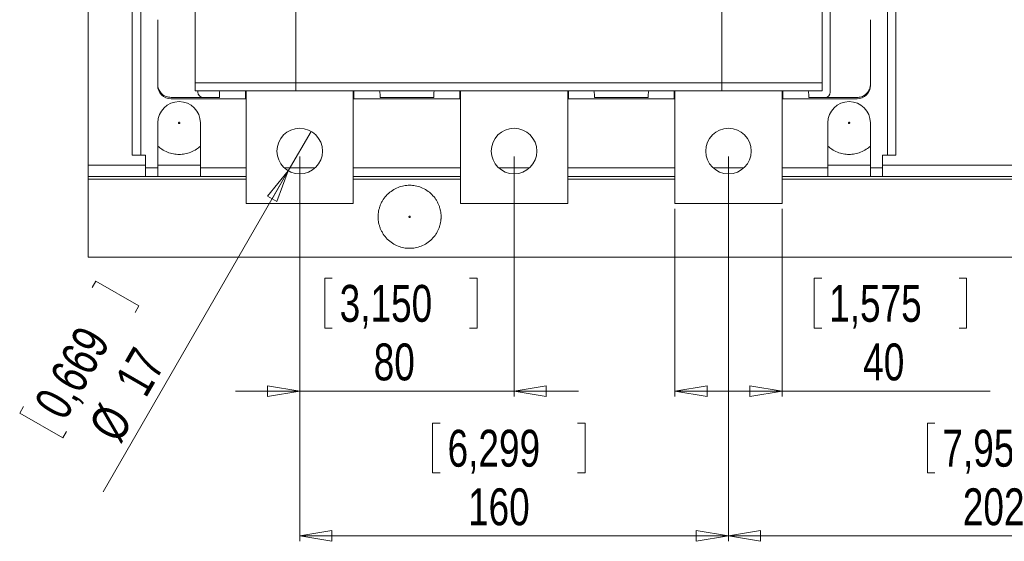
# Model space of a CAD drawing. Header units: millimetres. Extents: x 0 to 1189, y 0 to 841.
# Tile 3 of 15: x 116 to 300, y 481 to 578. Entities that reach past the tile are written whole.
import ezdxf

# ---------------------------------------------------------------- set-up
doc = ezdxf.new("R2010")
doc.units = ezdxf.units.MM
doc.styles.add('SLDTEXTSTYLE3', font='TXT', dxfattribs={"width": 0.75})
doc.dimstyles.new('SLDDIMSTYLE0', dxfattribs={"dimtxt": 6.879167, "dimasz": 6, "dimexe": 0, "dimexo": 0.0625, "dimgap": 1.719792, "dimtad": 2, "dimdec": 1, "dimlfac": 2, "dimrnd": 1e-09, "dimzin": 12, "dimdsep": 46, "dimtxsty": 'SLDTEXTSTYLE3', "dimblk1": 'CLOSED', "dimblk2": 'CLOSED', "dimsah": 1, "dimcen": 0.09, "dimadec": 0, "dimazin": 0, "dimtfac": 1, "dimtdec": 1, "dimtofl": 0, "dimtmove": 0, "dimatfit": 3, "dimldrblk": 'CLOSED', "dimfxl": 1, "dimtolj": 1, "dimtzin": 12, "dimarcsym": 0})
doc.dimstyles.new('SLDDIMSTYLE1', dxfattribs={"dimtxt": 6.879167, "dimasz": 6, "dimexe": 0, "dimexo": 0.0625, "dimgap": 1.719792, "dimtad": 2, "dimdec": 1, "dimlfac": 2, "dimrnd": 1e-09, "dimzin": 12, "dimdsep": 46, "dimtxsty": 'SLDTEXTSTYLE3', "dimblk1": 'CLOSED', "dimblk2": 'CLOSED', "dimsah": 1, "dimcen": 0.09, "dimadec": 0, "dimazin": 0, "dimtfac": 1, "dimtdec": 1, "dimtofl": 0, "dimtmove": 0, "dimatfit": 3, "dimldrblk": 'CLOSED', "dimfxl": 1, "dimtolj": 1, "dimtzin": 12, "dimarcsym": 0})
doc.dimstyles.new('SLDDIMSTYLE2', dxfattribs={"dimtxt": 6.879167, "dimasz": 6, "dimexe": 0, "dimexo": 0.0625, "dimgap": 1.719792, "dimtad": 2, "dimdec": 1, "dimlfac": 2, "dimrnd": 1e-09, "dimzin": 12, "dimdsep": 46, "dimtxsty": 'SLDTEXTSTYLE3', "dimblk1": 'CLOSED', "dimblk2": 'CLOSED', "dimsah": 1, "dimcen": 0.09, "dimadec": 0, "dimazin": 0, "dimtfac": 1, "dimtdec": 1, "dimtmove": 0, "dimatfit": 3, "dimldrblk": 'CLOSED', "dimfxl": 1, "dimtolj": 1, "dimtzin": 12, "dimarcsym": 0})

# ---------------------------------------------------------------- blocks, each defined once
blk = doc.blocks.new('_CLOSED')
at = {"color": 0, "linetype": 'ByBlock', "lineweight": -2}
for p, q in [((-1, 0.166667), (0, 0)), ((-1, 0.166667), (-1, -0.166667)), ((0, 0), (-1, -0.166667)), ((0, 0), (-1, 0))]:
    blk.add_line(p, q, dxfattribs=at)
blk = doc.blocks.new('*D3')
at = {"color": 7, "linetype": 'Continuous', "lineweight": 0}
for p, q in [((168.61, 552.34), (168.61, 480.59)), ((248.61, 552.34), (248.61, 480.59)), ((193.41, 502.62), (193.41, 493.33)), ((193.41, 502.62), (194.8, 502.62)), ((221.84, 502.62), (220.45, 502.62)), ((221.84, 502.62), (221.84, 493.33)), ((193.41, 493.33), (194.8, 493.33)), ((221.84, 493.33), (220.45, 493.33)), ((168.61, 481.59), (248.61, 481.59))]:
    blk.add_line(p, q, dxfattribs=at)
at = {"color": 7, "linetype": 'Continuous', "lineweight": 0, "xscale": 6, "yscale": 6, "rotation": 180}
blk.add_blockref('_CLOSED', (168.61, 481.59, -42.83), dxfattribs=at)
at = {"color": 7, "linetype": 'Continuous', "lineweight": 0, "xscale": 6, "yscale": 6}
blk.add_blockref('_CLOSED', (248.61, 481.59, -42.83), dxfattribs=at)
at = {"color": 7, "linetype": 'Continuous', "lineweight": 0, "char_height": 6.879, "attachment_point": 1, "style": 'SLDTEXTSTYLE3'}
for s, insert in [('6,299', (196.2, 501.38)), ('160', (200.01, 490.46))]:
    blk.add_mtext(s, dxfattribs=dict(at, insert=insert))
blk = doc.blocks.new('*D4')
at = {"color": 7, "linetype": 'Continuous', "lineweight": 0}
for p, q in [((168.61, 552.34), (168.61, 507.6)), ((208.61, 552.34), (208.61, 507.6)), ((173.28, 529.63), (173.28, 520.35)), ((173.28, 529.63), (174.67, 529.63)), ((201.71, 529.63), (200.31, 529.63)), ((201.71, 529.63), (201.71, 520.35)), ((173.28, 520.35), (174.67, 520.35)), ((201.71, 520.35), (200.31, 520.35)), ((168.61, 508.6), (156.61, 508.6)), ((208.61, 508.6), (168.61, 508.6)), ((208.61, 508.6), (220.61, 508.6))]:
    blk.add_line(p, q, dxfattribs=at)
at = {"color": 7, "linetype": 'Continuous', "lineweight": 0, "xscale": 6, "yscale": 6}
for p, rotation in [((168.61, 508.6, -42.83), 360), ((208.61, 508.6, -42.83), 180)]:
    blk.add_blockref('_CLOSED', p, dxfattribs=dict(at, rotation=rotation))
at = {"color": 7, "linetype": 'Continuous', "lineweight": 0, "char_height": 6.879, "attachment_point": 1, "style": 'SLDTEXTSTYLE3'}
for s, insert in [('3,150', (176.06, 528.39)), ('80', (182.41, 517.47))]:
    blk.add_mtext(s, dxfattribs=dict(at, insert=insert))
blk = doc.blocks.new('*D5')
at = {"color": 7, "linetype": 'Continuous', "lineweight": 0}
for p, q in [((238.61, 542.59), (238.61, 507.6)), ((258.61, 542.59), (258.61, 507.6)), ((264.62, 529.63), (264.62, 520.35)), ((264.62, 529.63), (266.01, 529.63)), ((293.05, 529.63), (291.65, 529.63)), ((293.05, 529.63), (293.05, 520.35)), ((264.62, 520.35), (266.01, 520.35)), ((293.05, 520.35), (291.65, 520.35)), ((258.61, 508.6), (238.61, 508.6)), ((258.61, 508.6), (297.42, 508.6))]:
    blk.add_line(p, q, dxfattribs=at)
at = {"color": 7, "linetype": 'Continuous', "lineweight": 0, "xscale": 6, "yscale": 6}
for p, rotation in [((238.61, 508.6, -42.83), 180), ((258.61, 508.6, -42.83), 360)]:
    blk.add_blockref('_CLOSED', p, dxfattribs=dict(at, rotation=rotation))
at = {"color": 7, "linetype": 'Continuous', "lineweight": 0, "char_height": 6.879, "attachment_point": 1, "style": 'SLDTEXTSTYLE3'}
for s, insert in [('1,575', (267.4, 528.39)), ('40', (273.75, 517.47))]:
    blk.add_mtext(s, dxfattribs=dict(at, insert=insert))
blk = doc.blocks.new('*D6')
at = {"color": 7, "linetype": 'Continuous', "lineweight": 0}
for p, q in [((166.48, 549.66), (170.73, 557.02)), ((166.48, 549.66), (131.93, 489.81)), ((130.57, 529.11), (129.87, 527.9)), ((130.57, 529.11), (138.61, 524.47)), ((138.61, 524.47), (137.92, 523.26)), ((116.36, 504.49), (117.05, 505.7)), ((116.36, 504.49), (124.4, 499.85)), ((124.4, 499.85), (125.09, 501.05))]:
    blk.add_line(p, q, dxfattribs=at)
at = {"color": 7, "linetype": 'Continuous', "lineweight": 0, "xscale": 6, "yscale": 6, "rotation": 60}
blk.add_blockref('_CLOSED', (166.48, 549.66, -42.83), dxfattribs=at)
at = {"color": 7, "linetype": 'Continuous', "lineweight": 0, "char_height": 6.879, "attachment_point": 1, "rotation": 60, "style": 'SLDTEXTSTYLE3'}
for s, insert in [('0,669', (118.82, 506.28)), ('17', (133.91, 510.58)), ('%%c', (129, 502.06))]:
    blk.add_mtext(s, dxfattribs=dict(at, insert=insert))
blk = doc.blocks.new('*D7')
at = {"color": 7, "linetype": 'Continuous', "lineweight": 0}
for p, q in [((248.61, 552.34), (248.61, 480.59)), ((349.61, 552.34), (349.61, 480.59)), ((285.74, 502.62), (285.74, 493.33)), ((285.74, 502.62), (287.13, 502.62)), ((314.17, 502.62), (312.78, 502.62)), ((314.17, 502.62), (314.17, 493.33)), ((285.74, 493.33), (287.13, 493.33)), ((314.17, 493.33), (312.78, 493.33)), ((248.61, 481.59), (349.61, 481.59))]:
    blk.add_line(p, q, dxfattribs=at)
at = {"color": 7, "linetype": 'Continuous', "lineweight": 0, "xscale": 6, "yscale": 6, "rotation": 180}
blk.add_blockref('_CLOSED', (248.61, 481.59, -42.83), dxfattribs=at)
at = {"color": 7, "linetype": 'Continuous', "lineweight": 0, "xscale": 6, "yscale": 6}
blk.add_blockref('_CLOSED', (349.61, 481.59, -42.83), dxfattribs=at)
at = {"color": 7, "linetype": 'Continuous', "lineweight": 0, "char_height": 6.879, "attachment_point": 1, "style": 'SLDTEXTSTYLE3'}
for s, insert in [('7,953', (288.53, 501.38)), ('202', (292.34, 490.46))]:
    blk.add_mtext(s, dxfattribs=dict(at, insert=insert))

msp = doc.modelspace()

# ---------------------------------------------------------------- linework, layer by layer
at = {"color": 7, "linetype": 'Continuous', "lineweight": 15}
for p, q in [((129.1089, 691.4885), (129.1089, 550.6885)), ((137.3589, 691.0885), (137.3589, 552.5885)), ((138.9589, 691.0885), (138.9589, 552.5885)), ((278.2589, 552.5885), (278.2589, 691.0885)), ((279.8589, 552.5885), (279.8589, 691.0885)), ((149.1089, 678.0885), (149.1089, 566.0885)), ((266.1089, 678.0885), (266.1089, 566.0885)), ((267.6089, 677.8445), (267.6089, 564.3325)), ((167.8553, 566.0885), (167.8553, 602.0885)), ((247.3625, 602.0885), (247.3625, 566.0885)), ((142.1089, 565.8325), (142.1089, 577.8325)), ((275.1089, 577.8325), (275.1089, 565.8325)), ((149.1089, 566.0885), (167.8553, 566.0885)), ((149.1089, 566.0885), (149.1089, 564.5885)), ((167.8553, 566.0885), (167.8553, 564.5885)), ((247.3625, 566.0885), (167.8553, 566.0885)), ((247.3625, 566.0885), (247.3625, 564.5885)), ((247.3625, 566.0885), (266.1089, 566.0885)), ((266.1089, 566.0885), (266.1089, 564.5885)), ((149.1089, 564.5885), (167.8553, 564.5885)), ((149.6089, 564.3325), (149.6089, 564.5885)), ((158.4839, 563.0885), (158.4839, 564.5885)), ((158.6089, 543.5885), (158.6089, 564.5885)), ((167.8553, 564.5885), (247.3625, 564.5885)), ((178.6089, 564.5885), (178.6089, 543.5885)), ((178.7339, 564.5885), (178.7339, 563.0885)), ((198.4839, 563.0885), (198.4839, 564.5885)), ((198.6089, 543.5885), (198.6089, 564.5885)), ((218.6089, 564.5885), (218.6089, 543.5885)), ((218.7339, 564.5885), (218.7339, 563.0885)), ((238.4839, 563.0885), (238.4839, 564.5885)), ((238.6089, 543.5885), (238.6089, 564.5885)), ((247.3625, 564.5885), (266.1089, 564.5885)), ((258.6089, 564.5885), (258.6089, 543.5885)), ((258.7339, 564.5885), (258.7339, 563.0885)), ((150.6089, 563.3325), (144.6089, 563.3325)), ((158.4839, 563.0885), (144.6089, 563.0885)), ((153.6089, 563.3325), (150.6089, 563.3325)), ((153.6089, 563.3325), (153.6089, 563.8325)), ((158.6089, 563.0885), (158.4839, 563.0885)), ((178.7339, 563.0885), (178.6089, 563.0885)), ((198.4839, 563.0885), (178.7339, 563.0885)), ((183.6089, 563.8325), (183.6089, 563.3325)), ((193.6089, 563.3325), (183.6089, 563.3325)), ((193.6089, 563.3325), (193.6089, 563.8325)), ((198.6089, 563.0885), (198.4839, 563.0885)), ((218.7339, 563.0885), (218.6089, 563.0885)), ((238.4839, 563.0885), (218.7339, 563.0885)), ((223.6089, 563.8325), (223.6089, 563.3325)), ((233.6089, 563.3325), (223.6089, 563.3325)), ((233.6089, 563.3325), (233.6089, 563.8325)), ((238.6089, 563.0885), (238.4839, 563.0885)), ((258.7339, 563.0885), (258.6089, 563.0885)), ((272.6089, 563.0885), (258.7339, 563.0885)), ((263.6089, 563.3325), (263.6089, 563.8325)), ((266.6089, 563.3325), (263.6089, 563.3325)), ((272.6089, 563.3325), (266.6089, 563.3325)), ((142.1376, 550.1885), (142.1376, 558.5885)), ((150.0802, 558.5885), (150.0802, 550.1885)), ((267.1376, 550.1885), (267.1376, 558.5885)), ((275.0802, 558.5885), (275.0802, 550.1885)), ((137.3589, 552.5885), (138.9589, 552.5885)), ((138.9589, 552.5885), (139.8589, 552.5885)), ((139.8589, 552.5885), (139.8589, 550.1885)), ((277.3589, 552.5885), (278.2589, 552.5885)), ((277.3589, 550.1885), (277.3589, 552.5885)), ((278.2589, 552.5885), (279.8589, 552.5885)), ((129.1089, 550.6885), (129.1089, 548.5885)), ((129.1089, 550.6885), (139.8589, 550.6885)), ((139.8589, 550.1885), (142.1376, 550.1885)), ((139.8589, 550.1885), (139.8589, 548.5885)), ((142.1376, 550.6885), (150.0802, 550.6885)), ((142.1376, 548.5885), (142.1376, 550.1885)), ((150.0802, 550.1885), (150.0802, 548.5885)), ((150.0802, 550.1885), (158.6089, 550.1885)), ((165.7558, 550.1885), (171.4619, 550.1885)), ((178.6089, 550.1885), (198.6089, 550.1885)), ((205.7558, 550.1885), (211.4619, 550.1885)), ((218.6089, 550.1885), (238.6089, 550.1885)), ((245.7558, 550.1885), (251.4619, 550.1885)), ((258.6089, 550.1885), (267.1376, 550.1885)), ((267.1376, 550.6885), (275.0802, 550.6885)), ((267.1376, 548.5885), (267.1376, 550.1885)), ((275.0802, 550.1885), (277.3589, 550.1885)), ((275.0802, 550.1885), (275.0802, 548.5885)), ((277.3589, 550.6885), (320.8589, 550.6885)), ((277.3589, 548.5885), (277.3589, 550.1885)), ((129.1089, 548.5885), (139.8589, 548.5885)), ((129.1089, 548.0885), (129.1089, 548.5885)), ((129.1089, 548.0885), (129.1089, 533.5885)), ((158.6089, 548.0885), (129.1089, 548.0885)), ((139.8589, 548.5885), (142.1376, 548.5885)), ((142.1376, 548.5885), (150.0802, 548.5885)), ((150.0802, 548.5885), (158.6089, 548.5885)), ((178.6089, 548.5885), (198.6089, 548.5885)), ((198.6089, 548.0885), (178.6089, 548.0885)), ((218.6089, 548.5885), (238.6089, 548.5885)), ((238.6089, 548.0885), (218.6089, 548.0885)), ((258.6089, 548.5885), (267.1376, 548.5885)), ((339.6089, 548.0885), (258.6089, 548.0885)), ((267.1376, 548.5885), (275.0802, 548.5885)), ((275.0802, 548.5885), (277.3589, 548.5885)), ((277.3589, 548.5885), (320.8589, 548.5885)), ((178.6089, 543.5885), (158.6089, 543.5885)), ((218.6089, 543.5885), (198.6089, 543.5885)), ((258.6089, 543.5885), (238.6089, 543.5885)), ((129.1089, 533.5885), (469.1089, 533.5885))]:
    msp.add_line(p, q, dxfattribs=at)
at = {"color": 7, "linetype": 'Continuous', "lineweight": 15, "flags": 128}
for points in [[(153.6089, 563.8325), (153.6569, 564.3202), (153.7259, 564.5885)], [(183.4918, 564.5885), (183.5608, 564.3202), (183.6089, 563.8325)], [(193.6089, 563.8325), (193.6569, 564.3202), (193.7259, 564.5885)], [(223.4918, 564.5885), (223.5608, 564.3202), (223.6089, 563.8325)], [(233.6089, 563.8325), (233.6569, 564.3202), (233.7259, 564.5885)], [(263.4918, 564.5885), (263.5608, 564.3202), (263.6089, 563.8325)]]:
    msp.add_lwpolyline(points, dxfattribs=at)
at = {"color": 7, "linetype": 'Continuous', "lineweight": 15}
for centre in [(168.6089, 553.3385), (208.6089, 553.3385), (248.6089, 553.3385)]:
    msp.add_circle(centre, 4.25, dxfattribs=at)
for centre, radius, start, end in [((144.6089, 565.5885), 2.5, 180, 270), ((150.6089, 564.3325), 1, 180, 270), ((266.6089, 564.3325), 1, 270, 0), ((272.6089, 565.5885), 2.5, 270, 0), ((146.1089, 558.5885), 3.9713, 0, 180), ((271.1089, 558.5885), 3.9713, 0, 180)]:
    msp.add_arc(centre, radius, start, end, dxfattribs=at)
for points, knots in [([(144.6089, 563.3325), (144.293, 563.3681), (143.6619, 563.4393), (142.904, 563.9379), (142.3981, 564.5853), (142.1452, 565.2459), (142.1196, 565.6603), (142.1089, 565.8325)], [0, 0, 0, 0, 0.2483194, 0.4962295, 0.71024726, 0.87958397, 1, 1, 1, 1]), ([(275.1089, 565.8325), (275.0887, 565.5952), (275.0486, 565.1218), (274.7221, 564.4268), (274.1879, 563.8348), (273.4482, 563.4147), (272.8828, 563.3593), (272.6089, 563.3325)], [0, 0, 0, 0, 0.16554611, 0.33030214, 0.55603118, 0.78488416, 1, 1, 1, 1]), ([(146.2339, 558.5885), (146.2334, 558.5969), (146.2326, 558.6133), (146.2254, 558.6368), (146.2137, 558.6584), (146.1927, 558.6835), (146.1583, 558.7077), (146.109, 558.7164), (146.0596, 558.7077), (146.0229, 558.682), (145.9992, 558.652), (145.9861, 558.6214), (145.9846, 558.5996), (145.9839, 558.5885)], [0, 0, 0, 0, 0.06403869, 0.12548417, 0.18683916, 0.25061706, 0.37500675, 0.50011997, 0.62450919, 0.74962199, 0.83361655, 0.91505587, 1, 1, 1, 1]), ([(145.9839, 558.5885), (145.9843, 558.5801), (145.9852, 558.5637), (145.9924, 558.5402), (146.0041, 558.5186), (146.025, 558.4935), (146.0595, 558.4693), (146.1088, 558.4606), (146.1582, 558.4693), (146.1949, 558.495), (146.2185, 558.5249), (146.2316, 558.5556), (146.2331, 558.5774), (146.2339, 558.5885)], [0, 0, 0, 0, 0.06403869, 0.12548417, 0.18683916, 0.25061706, 0.37500675, 0.50011997, 0.62450919, 0.74962199, 0.83361655, 0.91505587, 1, 1, 1, 1]), ([(271.2339, 558.5885), (271.2334, 558.5969), (271.2326, 558.6133), (271.2254, 558.6368), (271.2137, 558.6584), (271.1927, 558.6835), (271.1583, 558.7077), (271.109, 558.7164), (271.0596, 558.7077), (271.0229, 558.682), (270.9992, 558.652), (270.9861, 558.6214), (270.9846, 558.5996), (270.9839, 558.5885)], [0, 0, 0, 0, 0.06403869, 0.12548417, 0.18683916, 0.25061706, 0.37500675, 0.50011997, 0.62450919, 0.74962199, 0.83361655, 0.91505587, 1, 1, 1, 1]), ([(270.9839, 558.5885), (270.9843, 558.5801), (270.9852, 558.5637), (270.9924, 558.5402), (271.0041, 558.5186), (271.025, 558.4935), (271.0595, 558.4693), (271.1088, 558.4606), (271.1582, 558.4693), (271.1949, 558.495), (271.2185, 558.5249), (271.2316, 558.5556), (271.2331, 558.5774), (271.2339, 558.5885)], [0, 0, 0, 0, 0.06403869, 0.12548417, 0.18683916, 0.25061706, 0.37500675, 0.50011997, 0.62450919, 0.74962199, 0.83361655, 0.91505587, 1, 1, 1, 1]), ([(150.0802, 554.2856), (149.8355, 554.0704), (149.2933, 553.5934), (148.2974, 553.0992), (147.206, 552.7803), (146.1089, 552.681), (145.0118, 552.7803), (143.9203, 553.0992), (142.9245, 553.5934), (142.3823, 554.0704), (142.1376, 554.2856)], [0, 0, 0, 0, 0.11148114, 0.24704665, 0.37720113, 0.5, 0.62279887, 0.75295335, 0.88851886, 1, 1, 1, 1]), ([(275.0802, 554.2856), (274.8355, 554.0704), (274.2933, 553.5934), (273.2974, 553.0992), (272.206, 552.7803), (271.1089, 552.681), (270.0118, 552.7803), (268.9203, 553.0992), (267.9245, 553.5934), (267.3823, 554.0704), (267.1376, 554.2856)], [0, 0, 0, 0, 0.11148114, 0.24704665, 0.37720113, 0.5, 0.62279887, 0.75295335, 0.88851886, 1, 1, 1, 1]), ([(183.2339, 541.0885), (183.2344, 541.1483), (183.2355, 541.2679), (183.2439, 541.4469), (183.2575, 541.6254), (183.2766, 541.8034), (183.3011, 541.9809), (183.3528, 542.2859), (183.4536, 542.7145), (183.6404, 543.2618), (183.8834, 543.7956), (184.2869, 544.4865), (184.9251, 545.2725), (185.8646, 546.0355), (186.9175, 546.581), (188.0124, 546.8958), (189.1089, 546.9964), (190.2053, 546.8958), (191.3003, 546.581), (192.3532, 546.0355), (193.2927, 545.2725), (193.9308, 544.4866), (194.3344, 543.7957), (194.5773, 543.262), (194.7641, 542.7146), (194.8718, 542.2569), (194.9307, 541.8925), (194.9612, 541.6256), (194.9803, 541.3575), (194.9827, 541.1782), (194.9839, 541.0885)], [0, 0, 0, 0, 0.00973543, 0.01945196, 0.02915864, 0.0388645, 0.04857863, 0.05831004, 0.08919884, 0.12010186, 0.15227834, 0.18446911, 0.25011805, 0.31576699, 0.38005172, 0.44177055, 0.50000137, 0.5582322, 0.61995103, 0.68423575, 0.74988469, 0.81553363, 0.84771012, 0.87990089, 0.91078969, 0.94169271, 0.95627672, 0.97083555, 0.98539979, 1, 1, 1, 1]), ([(194.9839, 541.0885), (194.9833, 541.0287), (194.9823, 540.9091), (194.9738, 540.7301), (194.9603, 540.5516), (194.9412, 540.3736), (194.9166, 540.1961), (194.865, 539.8911), (194.7641, 539.4625), (194.5774, 538.9152), (194.3344, 538.3813), (193.9308, 537.6905), (193.2927, 536.9045), (192.3532, 536.1415), (191.3003, 535.596), (190.2053, 535.2812), (189.1089, 535.1806), (188.0124, 535.2812), (186.9175, 535.596), (185.8646, 536.1415), (184.9251, 536.9045), (184.287, 537.6904), (183.8834, 538.3813), (183.6404, 538.915), (183.4537, 539.4624), (183.346, 539.9201), (183.287, 540.2844), (183.2565, 540.5514), (183.2374, 540.8195), (183.2351, 540.9988), (183.2339, 541.0885)], [0, 0, 0, 0, 0.00973543, 0.01945196, 0.02915864, 0.0388645, 0.04857863, 0.05831004, 0.08919884, 0.12010186, 0.15227834, 0.18446911, 0.25011805, 0.31576699, 0.38005172, 0.44177055, 0.50000137, 0.5582322, 0.61995103, 0.68423575, 0.74988469, 0.81553363, 0.84771012, 0.87990089, 0.91078969, 0.94169271, 0.95627672, 0.97083555, 0.98539979, 1, 1, 1, 1]), ([(189.2339, 541.0885), (189.2334, 541.0969), (189.2326, 541.1133), (189.2254, 541.1368), (189.2137, 541.1584), (189.1927, 541.1835), (189.1583, 541.2077), (189.109, 541.2164), (189.0596, 541.2077), (189.0229, 541.182), (188.9992, 541.152), (188.9861, 541.1214), (188.9846, 541.0996), (188.9839, 541.0885)], [0, 0, 0, 0, 0.06403869, 0.12548417, 0.18683916, 0.25061706, 0.37500675, 0.50011997, 0.62450919, 0.74962199, 0.83361655, 0.91505587, 1, 1, 1, 1]), ([(188.9839, 541.0885), (188.9843, 541.0801), (188.9852, 541.0637), (188.9924, 541.0402), (189.0041, 541.0186), (189.025, 540.9935), (189.0595, 540.9693), (189.1088, 540.9606), (189.1582, 540.9693), (189.1949, 540.995), (189.2185, 541.0249), (189.2316, 541.0556), (189.2331, 541.0774), (189.2339, 541.0885)], [0, 0, 0, 0, 0.06403869, 0.12548417, 0.18683916, 0.25061706, 0.37500675, 0.50011997, 0.62450919, 0.74962199, 0.83361655, 0.91505587, 1, 1, 1, 1])]:
    msp.add_open_spline(points, degree=3, knots=knots, dxfattribs=at)

# ---------------------------------------------------------------- dimensions: what is measured, and where the dimension line sits
at = {"color": 7, "linetype": 'Continuous', "lineweight": 0}
dim = msp.add_diameter_dim_2p(p1=(170.7339, 557.0191), p2=(166.4839, 549.6579), dimstyle='SLDDIMSTYLE2', dxfattribs=at)
dim.commit()
dim.dimension.update_dxf_attribs({"geometry": '*D6', "text_midpoint": (140.7035, 505.0049), "dimtype": 163})
for base, p1, p2, dimstyle, picture, middle in [((168.6089, 508.6006), (208.6089, 553.3385), (168.6089, 553.3385), 'SLDDIMSTYLE1', '*D4', (187.4913, 508.6006)), ((248.6089, 481.5885), (168.6089, 553.3385), (248.6089, 553.3385), 'SLDDIMSTYLE0', '*D3', (207.626, 481.5885)), ((349.6089, 481.5885), (248.6089, 553.3385), (349.6089, 553.3385), 'SLDDIMSTYLE0', '*D7', (299.9553, 481.5885)), ((238.6089, 508.6006), (258.6089, 543.5885), (238.6089, 543.5885), 'SLDDIMSTYLE0', '*D5', (278.8329, 508.6006))]:
    dim = msp.add_linear_dim(base=base, p1=p1, p2=p2, dimstyle=dimstyle, dxfattribs=at)
    dim.commit()
    dim.dimension.update_dxf_attribs({"geometry": picture, "text_midpoint": middle, "dimtype": 160})

doc.saveas('drawing.dxf')
